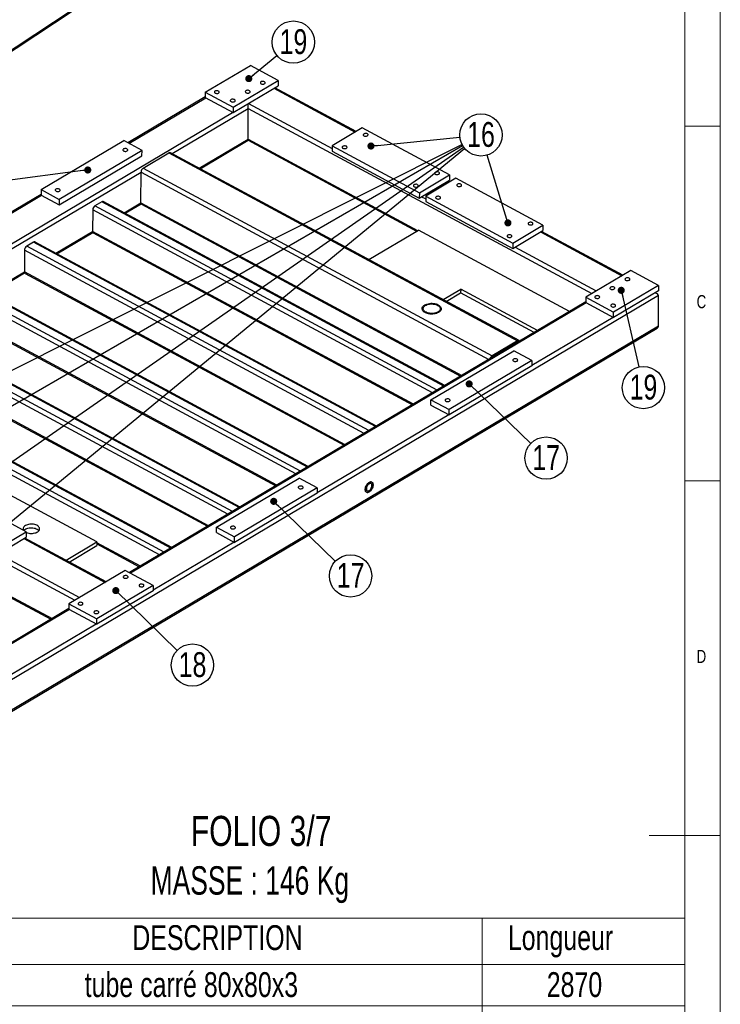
# Model space of a CAD drawing. Header units: millimetres. Extents: x 5 to 589, y 5 to 415.
# Tile 16 of 17: x 490 to 589, y 186 to 325. Entities that reach past the tile are written whole.
import ezdxf

# ---------------------------------------------------------------- set-up
doc = ezdxf.new("R2010")
doc.units = ezdxf.units.MM
doc.layers.add('NOTES', color=6, linetype='Continuous')
doc.layers.add('TRAIT-FORT', color=4, linetype='Continuous', lineweight=25)
doc.styles.add('SLDTEXTSTYLE0', font='TXT', dxfattribs={"width": 0.75})
doc.styles.add('SLDTEXTSTYLE1', font='TXT', dxfattribs={"width": 0.696429})
doc.dimstyles.new('SLDDIMSTYLE7', dxfattribs={"dimtxt": 0.18, "dimasz": 1, "dimexe": 0, "dimexo": 0.0625, "dimgap": 0, "dimtad": 0, "dimtih": 1, "dimtoh": 1, "dimdec": 0, "dimrnd": 1e-09, "dimzin": 0, "dimdsep": 46, "dimtxsty": 'Standard', "dimblk1": 'DOT', "dimblk2": 'DOT', "dimsah": 1, "dimcen": 0.09, "dimadec": 0, "dimazin": 0, "dimtfac": 1, "dimtdec": 0, "dimtofl": 0, "dimtmove": 0, "dimatfit": 3, "dimldrblk": 'DOT', "dimfxl": 1, "dimfrac": 2, "dimtolj": 1, "dimtzin": 0, "dimarcsym": 0})

# ---------------------------------------------------------------- blocks, each defined once
blk = doc.blocks.new('SW_TABLEANNOTATION_0')
at = {"color": 0, "linetype": 'Continuous', "lineweight": 18}
for p, q in [((0, 0), (0, -125.84)), ((120.44, 0), (0, 0)), ((10.93, 0), (10.93, -6.53)), ((22.61, 0), (22.61, -6.53)), ((91.91, 0), (91.91, -6.53)), ((120.44, -125.84), (120.44, 0)), ((0, -6.53), (120.44, -6.53)), ((10.93, -6.53), (10.93, -125.84)), ((22.61, -6.53), (22.61, -125.84)), ((91.91, -6.53), (91.91, -125.84)), ((0, -12.38), (120.44, -12.38)), ((0, -18.24), (120.44, -18.24)), ((0, -24.1), (120.44, -24.1)), ((0, -29.96), (120.44, -29.96)), ((0, -35.81), (120.44, -35.81)), ((0, -41.67), (120.44, -41.67)), ((0, -47.53), (120.44, -47.53)), ((0, -54.05), (120.44, -54.05)), ((0, -60.58), (120.44, -60.58)), ((0, -67.1), (120.44, -67.1)), ((0, -73.63), (120.44, -73.63)), ((0, -80.16), (120.44, -80.16)), ((0, -86.68), (120.44, -86.68)), ((0, -93.21), (120.44, -93.21)), ((0, -99.73), (120.44, -99.73)), ((0, -106.26), (120.44, -106.26)), ((0, -112.78), (120.44, -112.78)), ((0, -119.31), (120.44, -119.31)), ((0, -125.84), (120.44, -125.84))]:
    blk.add_line(p, q, dxfattribs=at)
at = {"color": 0, "linetype": 'Continuous', "lineweight": 18, "char_height": 3.5, "attachment_point": 1, "style": 'SLDTEXTSTYLE0'}
for s, insert in [('No.', (0.92, -1.01)), ('QTE', (12.49, -1.01)), ('DESCRIPTION', (42.62, -1.01)), ('Longueur', (95.52, -1.01)), ('1', (4.17, -7.63)), ('1', (15.48, -7.63)), ('tube carré 80x80x3', (35.92, -7.63)), ('2870', (101, -7.63)), ('2', (4.17, -13.49)), ('1', (15.48, -13.49)), ('tube carré 80x80x3', (35.92, -13.49)), ('2870', (101, -13.49)), ('3', (4.17, -19.35)), ('2', (15.48, -19.35)), ('tube carré 80x80x3', (35.92, -19.35)), ('1040', (101, -19.35)), ('tube carré 80x80x3', (35.92, -25.21)), ('4', (4.17, -25.21)), ('1', (15.48, -25.21)), ('880', (102.3, -25.21)), ('tube carré 80x80x3', (35.92, -31.06)), ('5', (4.17, -31.06)), ('1', (15.48, -31.06)), ('880', (102.3, -31.06)), ('6', (4.17, -36.92)), ('1', (15.48, -36.92)), ('tube carré 80x80x3', (35.92, -36.92)), ('880', (102.3, -36.92)), ('7', (4.17, -42.78)), ('1', (15.48, -42.78)), ('tube carré 80x80x3', (35.92, -42.78)), ('880', (102.3, -42.78)), ('8', (4.17, -48.54)), ('10', (14.18, -48.54)), ('Tube rectangulaire 60x30x3', (26.47, -48.54)), ('880', (102.3, -48.54)), ('9', (4.17, -55.07)), ('1', (15.48, -55.07)), ('Platine ép:8 230x155', (34.41, -55.07)), ('Platine ép:8 230x155', (34.41, -61.59)), ('10', (2.88, -61.59)), ('1', (15.48, -61.59)), ('Platine ép:8 230x155', (34.41, -68.12)), ('11', (2.88, -68.12)), ('1', (15.48, -68.12)), ('12', (2.88, -74.64)), ('1', (15.48, -74.64)), ('Platine ép:8 230x155', (34.41, -74.64)), ('13', (2.88, -81.17)), ('1', (15.48, -81.17)), ('Platine ép:8 450x205', (34.41, -81.17)), ('Tube 35x2 Lg:80', (39.57, -87.7)), ('14', (2.88, -87.7)), ('6', (15.48, -87.7)), ('15', (2.88, -94.22)), ('4', (15.48, -94.22)), ('Tube 15x21 Lg:80', (37.63, -94.22)), ('16', (2.88, -100.75)), ('6', (15.48, -100.75)), ('Platine ép:12 220x80 Detail B', (25.2, -100.75)), ('Platine ép:12 220x46 Detail C', (24.65, -107.27)), ('17', (2.88, -107.27)), ('6', (15.48, -107.27)), ('18', (2.88, -113.8)), ('Platine ép:12 150x70 Detail D', (24.81, -113.8)), ('4', (15.48, -113.8)), ('19', (2.88, -120.32)), ('4', (15.48, -120.32)), ('Platine ép:12 120x70 Detail E', (25.29, -120.32))]:
    blk.add_mtext(s, dxfattribs=dict(at, insert=insert))
blk = doc.blocks.new('SW_NOTE_28')
at = {"layer": 'NOTES', "color": 0}
blk.add_circle((2.97, 0.3), 2.98, dxfattribs=at)
at = {"layer": 'NOTES', "color": 0, "insert": (2.98, 2.12), "char_height": 3.5, "attachment_point": 2, "style": 'SLDTEXTSTYLE0'}
blk.add_mtext('16', dxfattribs=at)
blk = doc.blocks.new('_DOT')
at = {"color": 0, "linetype": 'ByBlock', "lineweight": -2}
blk.add_line((-0.5, 0), (-1, 0), dxfattribs=at)
at = {"color": 0, "linetype": 'ByBlock', "const_width": 0.5}
blk.add_lwpolyline([(-0.25, 0, 1), (0.25, 0, 1)], format="xyb", close=True, dxfattribs=at)
blk = doc.blocks.new('SW_NOTE_29')
at = {"layer": 'NOTES', "color": 0}
blk.add_circle((2.31, 1.89), 2.98, dxfattribs=at)
at = {"layer": 'NOTES', "color": 0, "insert": (2.32, 3.71), "char_height": 3.5, "attachment_point": 2, "style": 'SLDTEXTSTYLE0'}
blk.add_mtext('19', dxfattribs=at)
blk = doc.blocks.new('SW_NOTE_30')
at = {"layer": 'NOTES', "color": 0}
blk.add_circle((0.66, -2.91), 2.98, dxfattribs=at)
at = {"layer": 'NOTES', "color": 0, "insert": (0.67, -1.09), "char_height": 3.5, "attachment_point": 2, "style": 'SLDTEXTSTYLE0'}
blk.add_mtext('19', dxfattribs=at)
blk = doc.blocks.new('SW_NOTE_31')
at = {"layer": 'NOTES', "color": 0}
blk.add_circle((2.15, -2.07), 2.98, dxfattribs=at)
at = {"layer": 'NOTES', "color": 0, "insert": (2.16, -0.25), "char_height": 3.5, "attachment_point": 2, "style": 'SLDTEXTSTYLE0'}
blk.add_mtext('17', dxfattribs=at)
blk = doc.blocks.new('SW_NOTE_32')
at = {"layer": 'NOTES', "color": 0}
blk.add_circle((2.14, -2.08), 2.98, dxfattribs=at)
at = {"layer": 'NOTES', "color": 0, "insert": (2.15, -0.26), "char_height": 3.5, "attachment_point": 2, "style": 'SLDTEXTSTYLE0'}
blk.add_mtext('17', dxfattribs=at)
blk = doc.blocks.new('SW_NOTE_33')
at = {"layer": 'NOTES', "color": 0}
blk.add_circle((2.14, -2.08), 2.98, dxfattribs=at)
at = {"layer": 'NOTES', "color": 0, "insert": (2.15, -0.26), "char_height": 3.5, "attachment_point": 2, "style": 'SLDTEXTSTYLE0'}
blk.add_mtext('18', dxfattribs=at)

msp = doc.modelspace()

# ---------------------------------------------------------------- linework, layer by layer
at = {"lineweight": 18}
for p, q in [((589, 5), (589, 415)), ((584, 10), (584, 410)), ((589, 310), (584, 310)), ((584, 260), (589, 260)), ((589, 210), (579, 210))]:
    msp.add_line(p, q, dxfattribs=at)
at = {"layer": 'TRAIT-FORT', "lineweight": 25}
for p, q in [((439.64, 287.97), (575.21, 377.68)), ((439.62, 287.78), (575.01, 377.37)), ((516.47, 314.76), (522.82, 318.53)), ((526.72, 316.43), (522.82, 318.53)), ((520.37, 312.66), (526.72, 316.43)), ((526.72, 316.43), (526.72, 315.67)), ((520.37, 311.89), (526.72, 315.67)), ((526.14, 315.32), (537.58, 309.15)), ((537.71, 309.23), (526.27, 315.39)), ((516.46, 314.09), (505.57, 307.62)), ((505.71, 307.55), (516.52, 313.97)), ((516.47, 314.76), (516.46, 314)), ((516.46, 314), (520.37, 311.89)), ((516.47, 314.76), (520.37, 312.66)), ((511.79, 306.11), (522.5, 312.46)), ((520.37, 312.66), (520.37, 311.89)), ((522.48, 308.15), (522.5, 312.46)), ((522.5, 312.46), (570.89, 286.37)), ((522.54, 313.18), (534.34, 306.82)), ((455.53, 273.45), (520.31, 311.92)), ((538.57, 309.74), (534.34, 307.22)), ((550.85, 303.12), (538.57, 309.74)), ((515.59, 304.06), (522.48, 308.15)), ((522.48, 308.15), (546.37, 295.27)), ((493.33, 301.03), (504.98, 307.94)), ((507.55, 306.56), (504.98, 307.94)), ((515.73, 303.98), (522.48, 307.99)), ((522.48, 307.99), (546.23, 295.18)), ((534.34, 307.22), (534.33, 306.46)), ((534.34, 307.22), (546.62, 300.6)), ((507.55, 306.56), (495.9, 299.64)), ((495.9, 298.88), (507.54, 305.8)), ((507.54, 305.8), (507.55, 306.56)), ((507.73, 304.07), (511.33, 306.21)), ((511.33, 306.21), (560.45, 279.73)), ((560.67, 279.75), (511.55, 306.24)), ((534.33, 306.46), (546.61, 299.84)), ((507.73, 304.07), (556.85, 277.59)), ((454.1, 271.85), (507.41, 303.51)), ((507.4, 299.19), (507.41, 303.51)), ((507.41, 303.51), (556.39, 277.1)), ((546.62, 300.6), (550.85, 303.12)), ((551.74, 302.64), (547.51, 300.12)), ((550.85, 303.12), (550.85, 302.36)), ((564.02, 296.02), (551.74, 302.64)), ((546.61, 299.84), (550.85, 302.36)), ((550.53, 302.17), (550.75, 302.05)), ((550.88, 302.12), (550.66, 302.24)), ((493.33, 300.36), (475.34, 289.68)), ((475.48, 289.6), (493.39, 300.23)), ((493.33, 301.03), (493.33, 300.27)), ((493.33, 301.03), (495.9, 299.64)), ((493.33, 300.27), (495.9, 298.88)), ((546.62, 300.6), (546.61, 299.84)), ((546.93, 300.03), (547.51, 299.72)), ((547.51, 300.12), (547.51, 299.36)), ((547.51, 300.12), (559.79, 293.5)), ((495.9, 299.64), (495.9, 298.88)), ((501.88, 299.33), (500.93, 298.77)), ((549.12, 272.78), (500.93, 298.77)), ((550.07, 273.35), (501.88, 299.33)), ((550.2, 273.42), (502.1, 299.36)), ((505.02, 297.78), (507.4, 299.19)), ((505.16, 297.71), (507.42, 299.05)), ((507.4, 299.19), (552.58, 274.83)), ((507.5, 298.97), (552.43, 274.74)), ((547.51, 299.36), (559.78, 292.74)), ((500.61, 298.2), (500.6, 295.15)), ((548.47, 272.39), (500.61, 298.2)), ((559.79, 293.5), (564.02, 296.02)), ((564.02, 296.02), (564.02, 295.25)), ((495.41, 292.07), (500.6, 295.15)), ((495.55, 292), (500.62, 295.01)), ((545.77, 270.79), (500.6, 295.15)), ((500.69, 294.94), (545.63, 270.71)), ((539.48, 291.18), (546.48, 295.34)), ((567.77, 283.86), (546.48, 295.34)), ((559.78, 292.74), (564.02, 295.25)), ((563.7, 295.07), (575.14, 288.9)), ((575.27, 288.97), (563.83, 295.14)), ((492.26, 293.62), (491.31, 293.06)), ((539.51, 267.07), (491.31, 293.06)), ((540.46, 267.64), (492.26, 293.62)), ((540.59, 267.71), (492.48, 293.65)), ((559.79, 293.5), (559.78, 292.74)), ((560.1, 292.93), (571.54, 286.76)), ((490.99, 292.49), (490.98, 289.44)), ((538.85, 266.68), (490.99, 292.49)), ((485.79, 286.36), (490.98, 289.44)), ((485.93, 286.29), (491.01, 289.3)), ((536.16, 265.08), (490.98, 289.44)), ((491.08, 289.23), (536.01, 265)), ((576.4, 289.64), (570.05, 285.87)), ((580.31, 287.54), (576.4, 289.64)), ((529.89, 261.36), (481.7, 287.35)), ((530.85, 261.93), (482.65, 287.92)), ((530.97, 262), (482.87, 287.94)), ((580.31, 287.54), (573.95, 283.76)), ((580.31, 287.54), (580.3, 286.77)), ((580.32, 286.09), (428.4, 195.88)), ((529.24, 260.97), (481.38, 286.78)), ((549.96, 285.53), (552.44, 286.99)), ((550.41, 285.28), (552.43, 286.49)), ((552.44, 286.99), (552.43, 286.49)), ((562.8, 280.9), (552.43, 286.49)), ((563.24, 281.17), (552.44, 286.99)), ((580.3, 286.77), (573.95, 283)), ((580.11, 286.36), (579.85, 286.5)), ((580.3, 281.77), (580.32, 286.09)), ((570.04, 285.2), (505.79, 247.05)), ((570.1, 285.08), (505.93, 246.98)), ((570.05, 285.87), (570.04, 285.11)), ((570.04, 285.11), (573.95, 283)), ((570.05, 285.87), (573.95, 283.76)), ((526.55, 259.37), (481.37, 283.74)), ((481.47, 283.52), (526.4, 259.29)), ((573.95, 283), (573.95, 283.76)), ((580.3, 281.77), (428.38, 191.57)), ((521.23, 256.22), (473.04, 282.21)), ((521.36, 256.29), (473.25, 282.23)), ((573.89, 283.03), (562.46, 276.25)), ((428.37, 191.4), (580.11, 281.5)), ((519.62, 255.27), (471.76, 281.07)), ((520.28, 255.65), (472.08, 281.64)), ((560.45, 279.73), (556.85, 277.59)), ((560.45, 279.54), (556.85, 277.4)), ((560.44, 279.53), (560.47, 279.52)), ((516.93, 253.67), (471.75, 278.03)), ((471.85, 277.81), (516.79, 253.58)), ((548.25, 271.41), (559.9, 278.33)), ((562.47, 276.94), (559.9, 278.33)), ((511.62, 250.51), (463.42, 276.5)), ((511.74, 250.59), (463.64, 276.52)), ((562.47, 276.94), (550.82, 270.03)), ((562.46, 276.18), (550.82, 269.27)), ((562.47, 276.94), (562.46, 276.18)), ((510.01, 249.56), (462.15, 275.36)), ((510.66, 249.94), (462.47, 275.93)), ((548.25, 270.65), (548.25, 271.41)), ((548.25, 271.41), (550.82, 270.03)), ((548.25, 270.65), (550.82, 269.27)), ((449.72, 269.24), (498.11, 243.15)), ((550.76, 269.3), (532.24, 258.3)), ((550.82, 269.27), (550.82, 270.03)), ((518.03, 253.47), (529.67, 260.38)), ((532.24, 259), (529.67, 260.38)), ((491.24, 252.8), (478.96, 259.42)), ((501.21, 251.38), (488.37, 258.3)), ((532.24, 258.24), (520.59, 251.32)), ((532.24, 259), (520.6, 252.08)), ((532.24, 259), (532.24, 258.24)), ((487, 250.28), (491.24, 252.8)), ((491.24, 252.8), (491.24, 252.04)), ((518.03, 252.7), (518.03, 253.47)), ((518.03, 253.47), (520.6, 252.08)), ((518.03, 252.7), (520.59, 251.32)), ((487, 249.52), (491.24, 252.04)), ((490.92, 251.85), (502.36, 245.68)), ((502.49, 245.75), (491.04, 251.92)), ((496.85, 248.79), (501.21, 251.38)), ((501.21, 251.38), (501.21, 250.87)), ((507.32, 247.96), (501.21, 251.25)), ((520.54, 251.35), (509.11, 244.56)), ((520.59, 251.32), (520.6, 252.08)), ((497.3, 248.55), (501.21, 250.87)), ((501.21, 251.09), (507.17, 247.87)), ((487.32, 249.71), (498.76, 243.54)), ((505.2, 247.37), (497.26, 242.65)), ((509.11, 245.26), (505.2, 247.37)), ((509.11, 245.26), (501.17, 240.55)), ((509.11, 244.5), (501.17, 239.78)), ((509.11, 245.26), (509.11, 244.5)), ((488.77, 243.87), (494.88, 240.57)), ((488.77, 243.7), (494.73, 240.48)), ((497.26, 241.99), (455.24, 217.03)), ((497.32, 241.86), (455.38, 216.96)), ((497.26, 242.65), (501.17, 240.55)), ((497.26, 242.65), (497.26, 241.89)), ((497.26, 241.89), (501.17, 239.78)), ((501.17, 239.78), (501.17, 240.55)), ((501.11, 239.81), (481.69, 228.28))]:
    msp.add_line(p, q, dxfattribs=at)
at = {"layer": 'TRAIT-FORT', "lineweight": 25, "flags": 128}
for points in [[(522.21, 314.69), (522.29, 314.66), (522.38, 314.64), (522.48, 314.64), (522.58, 314.65), (522.66, 314.68), (522.73, 314.72), (522.77, 314.77), (522.79, 314.83), (522.78, 314.88), (522.75, 314.93), (522.69, 314.98), (522.6, 315.01), (522.51, 315.03), (522.41, 315.03), (522.32, 315.02), (522.23, 314.99), (522.16, 314.95), (522.12, 314.9), (522.1, 314.85), (522.11, 314.79), (522.15, 314.74), (522.21, 314.69)], [(524.33, 315.95), (524.41, 315.92), (524.5, 315.9), (524.6, 315.9), (524.69, 315.91), (524.78, 315.94), (524.85, 315.98), (524.89, 316.03), (524.91, 316.08), (524.9, 316.14), (524.86, 316.19), (524.8, 316.23), (524.72, 316.27), (524.63, 316.28), (524.53, 316.29), (524.43, 316.27), (524.35, 316.25), (524.28, 316.21), (524.24, 316.16), (524.22, 316.1), (524.23, 316.05), (524.26, 316), (524.33, 315.95)], [(517.86, 314.64), (517.94, 314.61), (518.03, 314.59), (518.13, 314.59), (518.23, 314.6), (518.31, 314.63), (518.38, 314.67), (518.42, 314.72), (518.44, 314.77), (518.43, 314.83), (518.4, 314.88), (518.34, 314.92), (518.25, 314.96), (518.16, 314.97), (518.06, 314.98), (517.97, 314.96), (517.88, 314.94), (517.81, 314.9), (517.77, 314.85), (517.75, 314.79), (517.76, 314.74), (517.8, 314.68), (517.86, 314.64)], [(520.09, 313.44), (520.17, 313.4), (520.26, 313.39), (520.36, 313.38), (520.46, 313.4), (520.54, 313.42), (520.61, 313.46), (520.66, 313.51), (520.68, 313.57), (520.67, 313.62), (520.63, 313.68), (520.57, 313.72), (520.49, 313.75), (520.39, 313.77), (520.3, 313.77), (520.2, 313.76), (520.11, 313.73), (520.05, 313.69), (520, 313.64), (519.98, 313.59), (519.99, 313.53), (520.03, 313.48), (520.09, 313.44)], [(538.81, 308.62), (538.89, 308.59), (538.99, 308.57), (539.09, 308.57), (539.18, 308.58), (539.27, 308.61), (539.34, 308.65), (539.38, 308.7), (539.4, 308.75), (539.39, 308.81), (539.35, 308.86), (539.29, 308.9), (539.21, 308.93), (539.12, 308.95), (539.02, 308.96), (538.92, 308.94), (538.84, 308.91), (538.77, 308.87), (538.73, 308.82), (538.71, 308.77), (538.72, 308.71), (538.75, 308.66), (538.81, 308.62)], [(504.95, 306.76), (504.9, 306.71), (504.86, 306.66), (504.86, 306.6), (504.88, 306.55), (504.93, 306.5), (505, 306.46), (505.09, 306.44), (505.19, 306.42), (505.29, 306.43), (505.38, 306.45), (505.46, 306.48), (505.51, 306.53), (505.54, 306.58), (505.55, 306.64), (505.53, 306.69), (505.48, 306.74), (505.4, 306.78), (505.32, 306.81), (505.22, 306.82), (505.12, 306.81), (505.03, 306.79), (504.95, 306.76)], [(535.85, 306.86), (535.93, 306.83), (536.02, 306.81), (536.12, 306.81), (536.22, 306.82), (536.3, 306.85), (536.37, 306.89), (536.42, 306.94), (536.43, 306.99), (536.42, 307.05), (536.39, 307.1), (536.33, 307.14), (536.25, 307.17), (536.15, 307.19), (536.05, 307.19), (535.96, 307.18), (535.87, 307.15), (535.81, 307.11), (535.76, 307.06), (535.74, 307.01), (535.75, 306.95), (535.79, 306.9), (535.85, 306.86)], [(548.86, 303.2), (548.94, 303.17), (549.03, 303.15), (549.13, 303.15), (549.23, 303.16), (549.31, 303.19), (549.38, 303.23), (549.43, 303.28), (549.44, 303.33), (549.44, 303.39), (549.4, 303.44), (549.34, 303.48), (549.26, 303.52), (549.16, 303.54), (549.07, 303.54), (548.97, 303.53), (548.88, 303.5), (548.82, 303.46), (548.77, 303.41), (548.75, 303.35), (548.76, 303.3), (548.8, 303.25), (548.86, 303.2)], [(495.42, 301.1), (495.37, 301.05), (495.34, 301), (495.33, 300.94), (495.36, 300.89), (495.4, 300.84), (495.48, 300.8), (495.56, 300.78), (495.66, 300.77), (495.76, 300.77), (495.85, 300.79), (495.93, 300.83), (495.98, 300.87), (496.02, 300.93), (496.02, 300.98), (496, 301.04), (495.95, 301.08), (495.88, 301.12), (495.79, 301.15), (495.69, 301.16), (495.59, 301.15), (495.5, 301.13), (495.42, 301.1)], [(545.9, 301.44), (545.98, 301.41), (546.07, 301.39), (546.17, 301.39), (546.26, 301.4), (546.35, 301.43), (546.42, 301.47), (546.46, 301.52), (546.48, 301.57), (546.47, 301.63), (546.43, 301.68), (546.37, 301.72), (546.29, 301.76), (546.2, 301.78), (546.1, 301.78), (546.01, 301.76), (545.92, 301.74), (545.85, 301.7), (545.81, 301.65), (545.79, 301.59), (545.8, 301.54), (545.84, 301.49), (545.9, 301.44)], [(551.99, 301.52), (552.07, 301.48), (552.16, 301.47), (552.26, 301.46), (552.35, 301.48), (552.44, 301.5), (552.51, 301.54), (552.55, 301.59), (552.57, 301.65), (552.56, 301.7), (552.52, 301.76), (552.46, 301.8), (552.38, 301.83), (552.29, 301.85), (552.19, 301.85), (552.1, 301.84), (552.01, 301.81), (551.94, 301.77), (551.9, 301.72), (551.88, 301.67), (551.89, 301.61), (551.93, 301.56), (551.99, 301.52)], [(549.02, 299.76), (549.1, 299.72), (549.2, 299.71), (549.29, 299.7), (549.39, 299.72), (549.47, 299.74), (549.54, 299.78), (549.59, 299.83), (549.61, 299.89), (549.6, 299.94), (549.56, 300), (549.5, 300.04), (549.42, 300.07), (549.32, 300.09), (549.23, 300.09), (549.13, 300.08), (549.05, 300.05), (548.98, 300.01), (548.93, 299.96), (548.91, 299.91), (548.92, 299.85), (548.96, 299.8), (549.02, 299.76)], [(562.03, 296.1), (562.11, 296.07), (562.21, 296.05), (562.3, 296.05), (562.4, 296.06), (562.49, 296.09), (562.55, 296.13), (562.6, 296.18), (562.62, 296.23), (562.61, 296.29), (562.57, 296.34), (562.51, 296.38), (562.43, 296.41), (562.34, 296.43), (562.24, 296.44), (562.14, 296.42), (562.06, 296.39), (561.99, 296.35), (561.94, 296.31), (561.93, 296.25), (561.93, 296.19), (561.97, 296.14), (562.03, 296.1)], [(559.07, 294.34), (559.15, 294.31), (559.24, 294.29), (559.34, 294.29), (559.44, 294.3), (559.52, 294.33), (559.59, 294.37), (559.63, 294.42), (559.65, 294.47), (559.64, 294.53), (559.61, 294.58), (559.54, 294.62), (559.46, 294.65), (559.37, 294.67), (559.27, 294.68), (559.18, 294.66), (559.09, 294.63), (559.02, 294.59), (558.98, 294.55), (558.96, 294.49), (558.97, 294.43), (559.01, 294.38), (559.07, 294.34)], [(573.56, 287.01), (573.64, 286.97), (573.73, 286.96), (573.83, 286.95), (573.92, 286.97), (574.01, 286.99), (574.08, 287.03), (574.12, 287.08), (574.14, 287.14), (574.13, 287.19), (574.09, 287.25), (574.03, 287.29), (573.95, 287.32), (573.86, 287.34), (573.76, 287.34), (573.67, 287.33), (573.58, 287.3), (573.51, 287.26), (573.47, 287.21), (573.45, 287.16), (573.46, 287.1), (573.5, 287.05), (573.56, 287.01)], [(575.67, 288.26), (575.75, 288.23), (575.85, 288.21), (575.95, 288.21), (576.04, 288.22), (576.13, 288.25), (576.19, 288.29), (576.24, 288.34), (576.26, 288.4), (576.25, 288.45), (576.21, 288.5), (576.15, 288.55), (576.07, 288.58), (575.98, 288.6), (575.88, 288.6), (575.78, 288.59), (575.7, 288.56), (575.63, 288.52), (575.58, 288.47), (575.57, 288.42), (575.58, 288.36), (575.61, 288.31), (575.67, 288.26)], [(571.44, 285.75), (571.52, 285.72), (571.61, 285.7), (571.71, 285.7), (571.81, 285.71), (571.89, 285.74), (571.96, 285.78), (572.01, 285.83), (572.02, 285.88), (572.01, 285.94), (571.98, 285.99), (571.92, 286.03), (571.84, 286.06), (571.74, 286.08), (571.64, 286.09), (571.55, 286.07), (571.46, 286.05), (571.4, 286), (571.35, 285.96), (571.33, 285.9), (571.34, 285.85), (571.38, 285.79), (571.44, 285.75)], [(549.33, 283.72), (549.19, 283.65), (549.03, 283.59), (548.86, 283.54), (548.68, 283.51), (548.49, 283.49), (548.3, 283.49), (548.1, 283.5), (547.92, 283.53), (547.74, 283.57), (547.58, 283.63), (547.43, 283.7), (547.3, 283.78), (547.19, 283.87), (547.11, 283.97), (547.05, 284.07), (547.02, 284.18), (547.01, 284.29), (547.03, 284.4), (547.08, 284.5), (547.16, 284.6), (547.26, 284.69), (547.38, 284.78), (547.52, 284.85), (547.68, 284.91), (547.85, 284.96), (548.04, 284.99), (548.22, 285.01), (548.42, 285.01), (548.61, 285), (548.79, 284.97), (548.97, 284.93), (549.13, 284.87), (549.28, 284.8), (549.41, 284.72), (549.52, 284.63), (549.6, 284.53), (549.66, 284.43), (549.7, 284.32), (549.7, 284.21), (549.68, 284.11), (549.63, 284), (549.55, 283.9), (549.45, 283.81), (549.33, 283.72)], [(549.28, 284.8), (549.41, 284.72), (549.52, 284.63), (549.6, 284.53), (549.66, 284.43), (549.7, 284.32), (549.7, 284.21), (549.68, 284.11), (549.63, 284), (549.55, 283.9), (549.45, 283.81), (549.33, 283.72), (549.19, 283.65), (549.03, 283.59), (548.86, 283.54), (548.68, 283.51), (548.49, 283.49), (548.3, 283.49), (548.1, 283.5), (547.92, 283.53), (547.74, 283.57), (547.58, 283.63), (547.43, 283.7), (547.3, 283.78), (547.19, 283.87), (547.11, 283.97), (547.05, 284.07), (547.02, 284.18), (547.01, 284.29), (547.03, 284.4), (547.08, 284.5), (547.16, 284.6), (547.26, 284.69), (547.38, 284.78), (547.52, 284.85), (547.68, 284.91), (547.85, 284.96), (548.04, 284.99), (548.22, 285.01), (548.42, 285.01), (548.61, 285), (548.79, 284.97), (548.97, 284.93), (549.13, 284.87), (549.28, 284.8)], [(549.22, 283.78), (549.09, 283.72), (548.93, 283.66), (548.77, 283.62), (548.59, 283.59), (548.41, 283.58), (548.23, 283.58), (548.05, 283.6), (547.88, 283.63), (547.72, 283.68), (547.57, 283.75), (547.44, 283.82), (547.34, 283.9), (547.25, 284), (547.2, 284.1), (547.17, 284.2), (547.17, 284.3), (547.19, 284.4), (547.25, 284.5), (547.33, 284.59), (547.43, 284.68), (547.56, 284.75), (547.7, 284.82), (547.86, 284.87), (548.03, 284.9), (548.21, 284.92), (548.39, 284.93), (548.57, 284.91), (548.75, 284.89), (548.92, 284.84), (549.07, 284.79), (549.21, 284.72), (549.33, 284.64), (549.42, 284.55), (549.49, 284.46), (549.53, 284.36), (549.55, 284.25), (549.54, 284.15), (549.5, 284.05), (549.43, 283.95), (549.34, 283.86), (549.22, 283.78)], [(573.67, 284.55), (573.75, 284.51), (573.85, 284.49), (573.94, 284.49), (574.04, 284.51), (574.12, 284.53), (574.19, 284.57), (574.24, 284.62), (574.26, 284.68), (574.25, 284.73), (574.21, 284.78), (574.15, 284.83), (574.07, 284.86), (573.97, 284.88), (573.88, 284.88), (573.78, 284.87), (573.7, 284.84), (573.63, 284.8), (573.58, 284.75), (573.56, 284.7), (573.57, 284.64), (573.61, 284.59), (573.67, 284.55)], [(559.87, 277.14), (559.82, 277.1), (559.78, 277.04), (559.78, 276.99), (559.8, 276.93), (559.85, 276.89), (559.92, 276.85), (560.01, 276.82), (560.11, 276.81), (560.21, 276.82), (560.3, 276.84), (560.38, 276.87), (560.43, 276.92), (560.46, 276.97), (560.47, 277.03), (560.45, 277.08), (560.4, 277.13), (560.32, 277.17), (560.24, 277.19), (560.14, 277.2), (560.04, 277.2), (559.95, 277.18), (559.87, 277.14)], [(550.35, 271.48), (550.29, 271.44), (550.26, 271.39), (550.25, 271.33), (550.28, 271.28), (550.32, 271.23), (550.4, 271.19), (550.48, 271.16), (550.58, 271.15), (550.68, 271.16), (550.77, 271.18), (550.85, 271.21), (550.9, 271.26), (550.94, 271.31), (550.94, 271.37), (550.92, 271.42), (550.87, 271.47), (550.8, 271.51), (550.71, 271.53), (550.61, 271.55), (550.51, 271.54), (550.42, 271.52), (550.35, 271.48)], [(539.54, 258.43), (539.64, 258.5), (539.74, 258.59), (539.84, 258.7), (539.92, 258.82), (539.99, 258.96), (540.04, 259.09), (540.08, 259.23), (540.1, 259.36), (540.1, 259.48), (540.08, 259.59), (540.04, 259.69), (539.99, 259.76), (539.92, 259.81), (539.84, 259.83), (539.75, 259.83), (539.65, 259.81), (539.55, 259.76), (539.45, 259.69), (539.35, 259.6), (539.25, 259.49), (539.17, 259.36), (539.1, 259.23), (539.05, 259.1), (539.01, 258.96), (538.99, 258.83), (538.99, 258.7), (539.01, 258.59), (539.05, 258.5), (539.1, 258.43), (539.17, 258.38), (539.25, 258.35), (539.34, 258.35), (539.44, 258.38), (539.54, 258.43)], [(539.54, 258.43), (539.44, 258.38), (539.34, 258.35), (539.25, 258.35), (539.17, 258.38), (539.1, 258.43), (539.05, 258.5), (539.01, 258.59), (538.99, 258.7), (538.99, 258.83), (539.01, 258.96), (539.05, 259.09), (539.1, 259.23), (539.17, 259.36), (539.25, 259.49), (539.35, 259.6), (539.45, 259.69), (539.55, 259.76), (539.65, 259.81), (539.75, 259.83), (539.84, 259.83), (539.92, 259.81), (539.99, 259.76), (540.04, 259.69), (540.08, 259.59), (540.1, 259.48), (540.1, 259.36), (540.08, 259.23), (540.04, 259.09), (539.99, 258.96), (539.92, 258.82), (539.84, 258.7), (539.74, 258.59), (539.64, 258.5), (539.54, 258.43)], [(539.54, 258.62), (539.63, 258.68), (539.71, 258.76), (539.78, 258.86), (539.85, 258.97), (539.89, 259.08), (539.93, 259.19), (539.94, 259.3), (539.94, 259.4), (539.91, 259.49), (539.87, 259.56), (539.82, 259.6), (539.75, 259.62), (539.67, 259.62), (539.59, 259.59), (539.5, 259.54), (539.42, 259.47), (539.34, 259.38), (539.27, 259.28), (539.22, 259.17), (539.18, 259.05), (539.15, 258.94), (539.15, 258.83), (539.16, 258.74), (539.19, 258.66), (539.24, 258.61), (539.3, 258.57), (539.38, 258.56), (539.46, 258.58), (539.54, 258.62)], [(529.65, 259.2), (529.59, 259.15), (529.56, 259.1), (529.55, 259.04), (529.58, 258.99), (529.63, 258.94), (529.7, 258.9), (529.79, 258.87), (529.88, 258.86), (529.98, 258.87), (530.07, 258.89), (530.15, 258.92), (530.21, 258.97), (530.24, 259.02), (530.24, 259.08), (530.22, 259.13), (530.17, 259.18), (530.1, 259.22), (530.01, 259.24), (529.91, 259.26), (529.82, 259.25), (529.73, 259.23), (529.65, 259.2)], [(491.13, 253.68), (491.02, 253.61), (490.93, 253.52), (490.87, 253.43), (490.83, 253.33), (490.82, 253.23), (490.83, 253.13), (490.87, 253.03), (490.91, 252.97)], [(490.91, 252.98), (490.97, 253.06), (491.07, 253.14), (491.2, 253.21), (491.34, 253.27), (491.49, 253.32), (491.66, 253.35), (491.83, 253.37), (492.01, 253.38), (492.18, 253.36), (492.35, 253.34), (492.51, 253.3), (492.66, 253.24), (492.8, 253.18), (492.91, 253.1), (493, 253.01), (493.03, 252.97)], [(491.24, 252.73), (491.28, 252.71), (491.43, 252.66), (491.59, 252.62), (491.76, 252.59), (491.94, 252.58), (492.11, 252.58), (492.29, 252.6), (492.45, 252.64), (492.61, 252.68), (492.75, 252.75), (492.87, 252.82), (492.97, 252.9), (493.05, 252.99), (493.1, 253.08), (493.12, 253.18), (493.12, 253.28), (493.09, 253.38), (493.04, 253.48), (492.96, 253.57), (492.86, 253.65), (492.73, 253.72), (492.59, 253.78), (492.44, 253.83), (492.27, 253.86), (492.1, 253.88), (491.92, 253.88), (491.74, 253.87), (491.57, 253.84), (491.41, 253.8), (491.27, 253.75), (491.13, 253.68), (491.13, 253.68)], [(520.12, 253.54), (520.06, 253.49), (520.03, 253.44), (520.03, 253.38), (520.05, 253.33), (520.1, 253.28), (520.17, 253.24), (520.26, 253.22), (520.36, 253.21), (520.45, 253.21), (520.55, 253.23), (520.62, 253.27), (520.68, 253.31), (520.71, 253.36), (520.72, 253.42), (520.69, 253.47), (520.64, 253.52), (520.57, 253.56), (520.48, 253.59), (520.39, 253.6), (520.29, 253.59), (520.2, 253.57), (520.12, 253.54)], [(504.99, 246.58), (504.94, 246.53), (504.91, 246.48), (504.9, 246.43), (504.92, 246.37), (504.97, 246.32), (505.05, 246.29), (505.13, 246.26), (505.23, 246.25), (505.33, 246.25), (505.42, 246.27), (505.5, 246.31), (505.55, 246.35), (505.59, 246.41), (505.59, 246.46), (505.57, 246.52), (505.52, 246.57), (505.45, 246.6), (505.36, 246.63), (505.26, 246.64), (505.16, 246.63), (505.07, 246.61), (504.99, 246.58)], [(507.23, 245.38), (507.17, 245.33), (507.14, 245.28), (507.13, 245.22), (507.16, 245.17), (507.21, 245.12), (507.28, 245.08), (507.37, 245.06), (507.46, 245.05), (507.56, 245.05), (507.65, 245.07), (507.73, 245.11), (507.79, 245.15), (507.82, 245.2), (507.82, 245.26), (507.8, 245.31), (507.75, 245.36), (507.68, 245.4), (507.59, 245.43), (507.49, 245.44), (507.4, 245.43), (507.3, 245.41), (507.23, 245.38)], [(498.64, 242.81), (498.59, 242.76), (498.55, 242.71), (498.55, 242.65), (498.57, 242.6), (498.62, 242.55), (498.69, 242.51), (498.78, 242.49), (498.88, 242.48), (498.98, 242.48), (499.07, 242.5), (499.14, 242.54), (499.2, 242.58), (499.23, 242.64), (499.24, 242.69), (499.21, 242.75), (499.17, 242.79), (499.09, 242.83), (499.01, 242.86), (498.91, 242.87), (498.81, 242.86), (498.72, 242.84), (498.64, 242.81)], [(500.88, 241.6), (500.82, 241.56), (500.79, 241.51), (500.78, 241.45), (500.81, 241.4), (500.85, 241.35), (500.93, 241.31), (501.01, 241.28), (501.11, 241.27), (501.21, 241.28), (501.3, 241.3), (501.38, 241.33), (501.43, 241.38), (501.47, 241.43), (501.47, 241.49), (501.45, 241.54), (501.4, 241.59), (501.33, 241.63), (501.24, 241.65), (501.14, 241.66), (501.04, 241.66), (500.95, 241.64), (500.88, 241.6)]]:
    msp.add_lwpolyline(points, dxfattribs=at)
at = {"layer": 'TRAIT-FORT', "lineweight": 25}
for centre, radius, start, end in [((511.46, 306.03), 0.221, 67.0174, 126.4354), ((508.13, 303.48), 0.721, 123.817, 177.629), ((501.33, 298.17), 0.721, 123.817, 177.629), ((502.01, 299.15), 0.221, 67.0174, 126.4354), ((507.62, 299.16), 0.23, 173.0299, 235.6914), ((500.82, 295.12), 0.223, 171.9752, 236.7461), ((491.71, 292.46), 0.721, 123.817, 177.629), ((492.4, 293.45), 0.221, 67.0174, 126.4354), ((491.2, 289.41), 0.223, 171.9752, 236.7461), ((560.57, 279.58), 0.19, 29.4156, 130.4228), ((560.52, 279.44), 0.12, 80.495, 125.1432), ((557.25, 276.99), 0.717, 123.7181, 163.6552), ((557.02, 277.14), 0.315, 122.508, 145.0924)]:
    msp.add_arc(centre, radius, start, end, dxfattribs=at)
for centre, major_axis, ratio, start_param, end_param in [((522.48, 312.83), (-0.011, 0.53), 0.025354, 3.941712, 5.357255), ((522.48, 312.83), (-0.011, 0.53), 0.025354, 3.941712, 5.357255), ((522.47, 308.52), (-0.011, 0.53), 0.025354, 3.127239, 3.941712), ((522.47, 308.52), (-0.011, 0.53), 0.025354, 3.155946, 3.941712), ((579.66, 286.08), (0.652, 0.013), 0.583097, 6.268832, 7.684375), ((579.66, 286.08), (0.652, 0.013), 0.583097, 6.268832, 7.684375), ((579.65, 281.77), (0.652, 0.013), 0.583097, 5.483066, 6.268832), ((579.65, 281.77), (0.652, 0.013), 0.583097, 5.483066, 6.268832)]:
    msp.add_ellipse(centre, major_axis=major_axis, ratio=ratio, start_param=start_param, end_param=end_param, dxfattribs=at)

# ---------------------------------------------------------------- block references
at = {"lineweight": 18}
msp.add_blockref('SW_TABLEANNOTATION_0', (463.56, 198.37), dxfattribs=at)
at = {"layer": 'NOTES'}
for name, p in [('SW_NOTE_29', (526.56, 319.93)), ('SW_NOTE_28', (552.32, 308.44)), ('SW_NOTE_30', (577.51, 276.04)), ('SW_NOTE_31', (562.32, 265.27)), ('SW_NOTE_32', (534.78, 248.67)), ('SW_NOTE_33', (512.52, 236.1))]:
    msp.add_blockref(name, p, dxfattribs=at)

# ---------------------------------------------------------------- texts
at = {"layer": 'NOTES', "attachment_point": 1}
for s, insert, char_height, style in [('C', (585.67, 286.17), 1.85, 'SLDTEXTSTYLE0'), ('D', (585.67, 236.17), 1.85, 'SLDTEXTSTYLE0'), ('FOLIO 3/7', (514.42, 212.77), 4.233, 'SLDTEXTSTYLE0'), ('MASSE : 146 Kg', (508.76, 205.67), 4, 'SLDTEXTSTYLE1')]:
    msp.add_mtext(s, dxfattribs=dict(at, insert=insert, char_height=char_height, style=style))

# ---------------------------------------------------------------- leaders
at = {"layer": 'NOTES'}
for points in [[(522.59, 316.68), (526.56, 319.93)], [(539.8, 307.18), (552.32, 308.44)], [(420.68, 230.98), (552.7, 307.24)], [(433.68, 223.99), (552.84, 307.03)], [(465.89, 263.9), (552.62, 307.4)], [(487.08, 252.59), (552.98, 306.84)], [(559.09, 296.34), (556.16, 305.88)], [(499.91, 303.8), (486.67, 302.07)], [(575.05, 286.84), (577.51, 276.04)], [(553.63, 273.65), (562.32, 265.27)], [(526.1, 257.1), (534.78, 248.67)], [(503.86, 244.52), (512.52, 236.1)]]:
    msp.add_leader(points, dimstyle='SLDDIMSTYLE7', dxfattribs=at)

doc.saveas('drawing.dxf')
